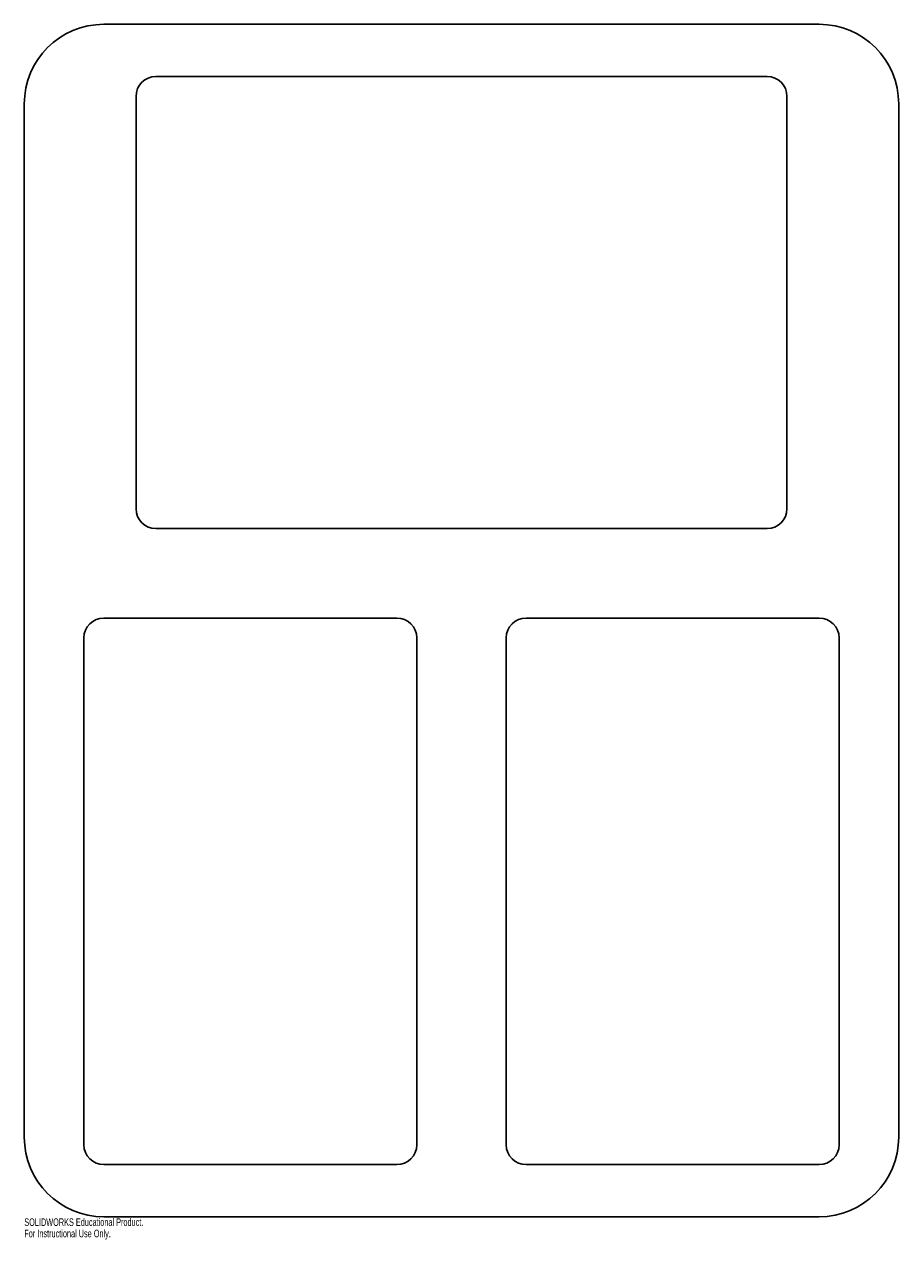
# Model space of a CAD drawing. Header units: inches. Extents: x -11 to 11, y -15.6 to 15.
import ezdxf

# ---------------------------------------------------------------- set-up
doc = ezdxf.new("R2010")
doc.units = ezdxf.units.IN
doc.header["$MEASUREMENT"] = 0
doc.styles.add('SLDTEXTSTYLE0', font='TXT', dxfattribs={"width": 0.7})

msp = doc.modelspace()

# ---------------------------------------------------------------- linework, layer by layer
at = {"color": 7, "linetype": 'Continuous', "lineweight": 25}
for p, q in [((9, 15), (-9, 15)), ((7.6875, 13.6875), (-7.6875, 13.6875)), ((-8.1875, 13.1875), (-8.1875, 2.8125)), ((8.1875, 2.8125), (8.1875, 13.1875)), ((-11, 13), (-11, -13)), ((11, -13), (11, 13)), ((-7.6875, 2.3125), (7.6875, 2.3125)), ((-1.625, 0.0625), (-9, 0.0625)), ((9, 0.0625), (1.625, 0.0625)), ((-9.5, -0.4375), (-9.5, -13.1875)), ((-1.125, -13.1875), (-1.125, -0.4375)), ((1.125, -0.4375), (1.125, -13.1875)), ((9.5, -13.1875), (9.5, -0.4375)), ((-9, -13.6875), (-1.625, -13.6875)), ((1.625, -13.6875), (9, -13.6875)), ((-9, -15), (9, -15))]:
    msp.add_line(p, q, dxfattribs=at)
for centre, radius, start, end in [((-9, 13), 2, 90, 180), ((9, 13), 2, 0, 90), ((-7.6875, 13.1875), 0.5, 90, 180), ((7.6875, 13.1875), 0.5, 0, 90), ((-7.6875, 2.8125), 0.5, 180, 270), ((7.6875, 2.8125), 0.5, 270, 0), ((-9, -0.4375), 0.5, 90, 180), ((-1.625, -0.4375), 0.5, 0, 90), ((1.625, -0.4375), 0.5, 90, 180), ((9, -0.4375), 0.5, 0, 90), ((-9, -13), 2, 180, 270), ((9, -13), 2, 270, 0), ((-9, -13.1875), 0.5, 180, 270), ((-1.625, -13.1875), 0.5, 270, 0), ((1.625, -13.1875), 0.5, 180, 270), ((9, -13.1875), 0.5, 270, 0)]:
    msp.add_arc(centre, radius, start, end, dxfattribs=at)

# ---------------------------------------------------------------- texts
at = {"color": 7, "linetype": 'Continuous', "char_height": 0.1903, "attachment_point": 1, "style": 'SLDTEXTSTYLE0'}
for s, insert in [('SOLIDWORKS Educational Product.', (-11, -15.0401)), ('For Instructional Use Only.', (-11, -15.3256))]:
    msp.add_mtext(s, dxfattribs=dict(at, insert=insert))

doc.saveas('drawing.dxf')
